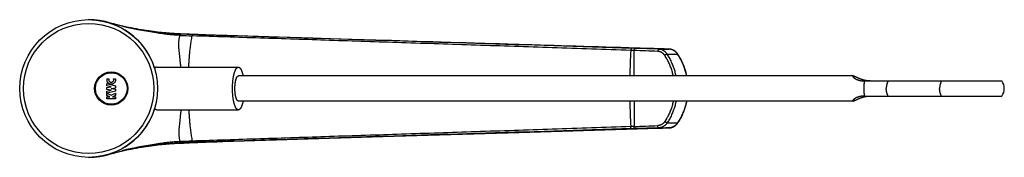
# Model space of a CAD drawing. Header units: millimetres. Extents: x 193 to 414, y 78 to 267.
# Tile 10 of 11: x 316 to 414, y 80 to 94. Entities that reach past the tile are written whole.
import ezdxf

# ---------------------------------------------------------------- set-up
doc = ezdxf.new("R2010")
doc.units = ezdxf.units.MM
doc.header["$LTSCALE"] = 30.734
doc.layers.get('0').update_dxf_attribs({"linetype": 'CONTINUOUS'})

msp = doc.modelspace()

# ---------------------------------------------------------------- linework, layer by layer
at = {"color": 7, "linetype": 'Continuous'}
for p, q in [((324.927, 93.269), (324.608, 93.357)), ((324.626, 93.352), (324.608, 93.357)), ((324.99, 93.246), (324.686, 93.334)), ((324.767, 93.311), (324.696, 93.332)), ((326.367, 92.882), (326.27, 92.905)), ((331.888, 92.155), (331.595, 92.166)), ((332.514, 92.136), (331.888, 92.155)), ((331.919, 92.154), (331.919, 92.154)), ((332.514, 92.136), (331.919, 92.154)), ((333.112, 92.118), (332.514, 92.136)), ((333.114, 92.118), (332.541, 92.135)), ((333.693, 92.101), (333.112, 92.118)), ((333.129, 92.117), (333.114, 92.118)), ((333.693, 92.101), (333.128, 92.117)), ((335.677, 92.045), (335.321, 92.057)), ((335.984, 92.035), (335.677, 92.045)), ((336.544, 92.018), (335.984, 92.035)), ((336.176, 92.029), (336.173, 92.029)), ((336.232, 92.027), (336.176, 92.029)), ((336.416, 92.022), (336.232, 92.027)), ((336.544, 92.018), (336.416, 92.022)), ((352.059, 91.544), (336.544, 92.018)), ((336.798, 92.01), (336.544, 92.018)), ((336.856, 92.008), (336.798, 92.01)), ((337.176, 91.998), (336.856, 92.008)), ((365.67, 91.128), (352.059, 91.544)), ((371.996, 90.935), (365.67, 91.128)), ((378.87, 90.725), (371.996, 90.935)), ((379.614, 90.702), (378.87, 90.725)), ((329.491, 88.865), (337.662, 88.865)), ((324.561, 87.69), (324.762, 87.69)), ((325.21, 87.69), (325.411, 87.69)), ((398.938, 87.99), (337.662, 87.99)), ((400.104, 87.49), (413.769, 87.49)), ((324.549, 87.017), (324.549, 87.223)), ((324.549, 87.223), (325.424, 87.015)), ((324.986, 86.913), (324.549, 87.017)), ((324.549, 86.84), (324.986, 86.913)), ((324.549, 86.64), (324.549, 86.84)), ((324.986, 86.566), (324.549, 86.64)), ((324.549, 86.462), (324.986, 86.566)), ((324.549, 86.266), (324.549, 86.462)), ((325.424, 86.465), (324.589, 86.266)), ((324.986, 86.74), (325.424, 86.815)), ((324.986, 86.74), (325.424, 86.665)), ((325.424, 87.015), (325.424, 86.815)), ((325.424, 86.665), (325.424, 86.465)), ((324.589, 86.266), (324.549, 86.266)), ((324.549, 86.049), (324.549, 86.265)), ((324.549, 86.265), (324.986, 86.09)), ((324.861, 85.924), (324.549, 86.049)), ((324.549, 85.715), (324.549, 85.915)), ((324.549, 85.915), (324.861, 85.915)), ((325.424, 85.715), (324.549, 85.715)), ((324.861, 85.915), (324.861, 85.924)), ((324.986, 86.09), (325.424, 86.265)), ((325.424, 86.049), (325.111, 85.924)), ((325.111, 85.924), (325.111, 85.915)), ((325.111, 85.915), (325.424, 85.915)), ((325.424, 86.265), (325.424, 86.049)), ((325.424, 85.915), (325.424, 85.715)), ((398.938, 85.49), (337.662, 85.49)), ((400.104, 85.99), (413.769, 85.99)), ((329.491, 84.615), (337.662, 84.615)), ((378.476, 82.743), (379.251, 82.766)), ((379.251, 82.766), (379.96, 82.788)), ((379.96, 82.788), (380.594, 82.808)), ((336.124, 81.449), (337.176, 81.481)), ((336.856, 81.471), (336.798, 81.47)), ((337.176, 81.481), (336.856, 81.471)), ((337.176, 81.481), (352.059, 81.935)), ((326.274, 80.575), (326.085, 80.529)), ((331.888, 81.324), (332.514, 81.343)), ((332.514, 81.343), (331.919, 81.325)), ((331.919, 81.325), (331.919, 81.325)), ((332.514, 81.343), (333.114, 81.361)), ((333.114, 81.362), (332.541, 81.344)), ((333.114, 81.361), (333.128, 81.362)), ((333.129, 81.362), (333.114, 81.362)), ((333.128, 81.362), (333.693, 81.379)), ((333.693, 81.379), (333.128, 81.362)), ((334.904, 81.409), (335.229, 81.42)), ((335.229, 81.42), (335.53, 81.43)), ((335.53, 81.43), (335.841, 81.44)), ((335.841, 81.44), (336.124, 81.449)), ((336.176, 81.45), (336.173, 81.45)), ((336.232, 81.452), (336.176, 81.45)), ((336.416, 81.458), (336.232, 81.452)), ((336.544, 81.462), (336.416, 81.458)), ((336.798, 81.47), (336.544, 81.462)), ((324.61, 80.123), (324.608, 80.122)), ((324.626, 80.128), (324.61, 80.123)), ((324.686, 80.145), (324.755, 80.165))]:
    msp.add_line(p, q, dxfattribs=at)
at = {"color": 9, "linetype": 'Continuous'}
for p, q in [((331.863, 92.042), (331.832, 92.043)), ((333.067, 91.994), (333.053, 91.994)), ((333.693, 92.103), (333.193, 92.116)), ((345.095, 91.757), (337.176, 91.998)), ((345.474, 91.745), (345.095, 91.757)), ((352.575, 91.528), (345.474, 91.745)), ((352.914, 91.518), (352.575, 91.528)), ((377.108, 90.537), (376.786, 90.548)), ((377.18, 90.743), (376.858, 90.753)), ((379.546, 90.669), (377.18, 90.743)), ((377.999, 90.751), (377.998, 90.751)), ((377.999, 90.751), (377.998, 90.751)), ((378.475, 90.737), (377.999, 90.751)), ((378.476, 90.737), (378.475, 90.737)), ((378.476, 90.737), (378.475, 90.737)), ((379.546, 90.669), (380.593, 90.672)), ((380.594, 90.672), (380.593, 90.672)), ((380.594, 90.672), (380.593, 90.672)), ((380.408, 90.176), (381.451, 90.179)), ((377.108, 82.942), (376.786, 82.932)), ((377.18, 82.737), (376.858, 82.727)), ((379.546, 82.81), (377.18, 82.737)), ((377.999, 82.728), (377.998, 82.728)), ((377.999, 82.728), (377.998, 82.728)), ((378.475, 82.743), (377.999, 82.728)), ((378.476, 82.743), (378.475, 82.743)), ((378.476, 82.743), (378.475, 82.743)), ((379.546, 82.81), (380.593, 82.808)), ((380.408, 83.303), (381.451, 83.301)), ((380.594, 82.808), (380.593, 82.808)), ((380.594, 82.808), (380.593, 82.808)), ((333.067, 81.485), (333.053, 81.485)), ((345.095, 81.723), (337.176, 81.481)), ((345.474, 81.734), (345.095, 81.723)), ((352.575, 81.951), (345.474, 81.734)), ((352.914, 81.961), (352.575, 81.951)), ((331.863, 81.438), (331.832, 81.436)), ((333.693, 81.377), (333.193, 81.364))]:
    msp.add_line(p, q, dxfattribs=at)
at = {"color": 7, "linetype": 'Continuous'}
for points in [[(331.287, 92.229), (331.132, 92.238), (330.965, 92.249), (330.792, 92.261), (330.612, 92.274), (330.425, 92.289), (330.232, 92.306), (330.034, 92.325), (329.829, 92.346), (329.618, 92.369), (329.402, 92.394), (329.181, 92.422), (328.954, 92.451), (328.722, 92.484), (328.485, 92.518), (328.243, 92.556), (327.997, 92.596), (327.746, 92.639), (327.49, 92.686), (327.229, 92.735), (326.963, 92.787), (326.692, 92.844), (326.414, 92.904), (326.13, 92.968), (325.84, 93.036), (325.543, 93.109), (325.238, 93.186), (324.927, 93.269)], [(326.27, 92.905), (326.085, 92.95), (325.83, 93.015), (325.562, 93.086), (325.282, 93.163), (324.99, 93.246)], [(329.503, 92.328), (329.213, 92.364), (328.911, 92.404), (328.599, 92.449), (328.282, 92.499), (327.961, 92.554), (327.638, 92.612), (327.315, 92.675), (326.995, 92.741), (326.678, 92.81), (326.367, 92.882)], [(331.595, 92.166), (331.297, 92.18), (330.998, 92.196), (330.699, 92.216), (330.399, 92.24), (330.099, 92.266), (329.799, 92.296), (329.503, 92.328)], [(335.321, 92.057), (334.904, 92.071), (334.658, 92.079), (334.406, 92.089), (334.149, 92.098), (333.887, 92.108), (333.619, 92.119), (333.346, 92.13), (333.068, 92.142), (332.784, 92.155), (332.494, 92.168), (332.199, 92.182), (331.899, 92.197), (331.592, 92.213), (331.287, 92.229)], [(380.594, 90.672), (380.288, 90.681), (379.614, 90.702)], [(381.465, 90.177), (381.451, 90.198), (381.433, 90.222), (381.415, 90.246), (381.396, 90.269), (381.377, 90.292), (381.357, 90.314), (381.337, 90.336), (381.316, 90.357), (381.295, 90.378), (381.273, 90.398), (381.251, 90.417), (381.228, 90.436), (381.205, 90.454), (381.181, 90.471), (381.157, 90.488), (381.133, 90.504), (381.108, 90.519), (381.083, 90.534), (381.057, 90.548), (381.031, 90.561), (381.005, 90.574), (380.978, 90.586), (380.952, 90.597), (380.925, 90.607), (380.897, 90.617), (380.87, 90.626), (380.842, 90.634), (380.814, 90.641), (380.787, 90.648), (380.759, 90.653), (380.73, 90.658), (380.702, 90.663), (380.674, 90.666), (380.646, 90.669), (380.617, 90.671), (380.594, 90.672)], [(382.372, 87.99), (382.365, 88.021), (382.342, 88.127), (382.318, 88.232), (382.291, 88.336), (382.263, 88.44), (382.233, 88.543), (382.201, 88.646), (382.167, 88.748), (382.132, 88.85), (382.095, 88.951), (382.056, 89.051), (382.016, 89.15), (381.973, 89.249), (381.93, 89.346), (381.884, 89.443), (381.837, 89.539), (381.788, 89.634), (381.737, 89.728), (381.685, 89.821), (381.632, 89.913), (381.577, 90.004), (381.52, 90.093), (381.465, 90.177)], [(381.465, 83.302), (381.52, 83.386), (381.577, 83.476), (381.632, 83.567), (381.685, 83.658), (381.737, 83.751), (381.788, 83.845), (381.837, 83.94), (381.884, 84.036), (381.93, 84.133), (381.973, 84.231), (382.016, 84.329), (382.056, 84.429), (382.095, 84.529), (382.132, 84.63), (382.167, 84.731), (382.201, 84.833), (382.233, 84.936), (382.263, 85.039), (382.291, 85.143), (382.318, 85.248), (382.342, 85.353), (382.365, 85.458), (382.372, 85.49)], [(352.059, 81.935), (365.67, 82.351), (378.476, 82.743)], [(380.594, 82.808), (380.617, 82.809), (380.646, 82.811), (380.674, 82.813), (380.702, 82.817), (380.73, 82.821), (380.759, 82.826), (380.787, 82.832), (380.814, 82.839), (380.842, 82.846), (380.87, 82.854), (380.897, 82.863), (380.925, 82.872), (380.952, 82.883), (380.978, 82.894), (381.005, 82.906), (381.031, 82.918), (381.057, 82.932), (381.083, 82.946), (381.108, 82.96), (381.133, 82.976), (381.157, 82.992), (381.181, 83.008), (381.205, 83.026), (381.228, 83.044), (381.251, 83.063), (381.273, 83.082), (381.295, 83.102), (381.316, 83.122), (381.337, 83.143), (381.357, 83.165), (381.377, 83.187), (381.396, 83.21), (381.415, 83.233), (381.433, 83.257), (381.451, 83.281), (381.465, 83.302)], [(324.608, 80.122), (324.927, 80.21), (325.238, 80.293), (325.543, 80.371), (325.84, 80.444), (326.13, 80.512), (326.414, 80.576), (326.692, 80.636), (326.963, 80.692), (327.229, 80.745), (327.49, 80.794), (327.746, 80.84), (327.997, 80.883), (328.243, 80.923), (328.485, 80.961), (328.722, 80.996), (328.954, 81.028), (329.181, 81.058), (329.402, 81.085), (329.618, 81.111), (329.829, 81.133), (330.034, 81.154), (330.232, 81.173), (330.425, 81.19), (330.612, 81.205), (330.792, 81.219), (330.965, 81.231), (331.132, 81.241), (331.287, 81.25)], [(324.69, 80.146), (324.99, 80.233), (325.282, 80.316), (325.562, 80.393), (325.83, 80.464), (326.085, 80.529)], [(326.274, 80.575), (326.367, 80.598), (326.678, 80.669), (326.995, 80.738), (327.315, 80.804), (327.638, 80.867), (327.961, 80.926), (328.282, 80.98), (328.599, 81.03), (328.911, 81.076), (329.213, 81.116), (329.503, 81.151)], [(329.503, 81.151), (329.799, 81.184), (330.099, 81.213), (330.399, 81.24), (330.699, 81.263), (330.998, 81.283), (331.297, 81.3), (331.595, 81.314), (331.888, 81.324)], [(331.287, 81.25), (331.592, 81.267), (331.899, 81.282), (332.199, 81.297), (332.494, 81.311), (332.784, 81.325), (333.068, 81.337), (333.346, 81.349), (333.619, 81.36), (333.887, 81.371), (334.149, 81.381), (334.406, 81.391), (334.658, 81.4), (334.904, 81.409)]]:
    msp.add_lwpolyline(points, dxfattribs=at)
for centre, radius in [((322.736, 86.74), 6.875), ((324.986, 86.74), 1.653)]:
    msp.add_circle(centre, radius, dxfattribs=at)
at = {"color": 9, "linetype": 'Continuous'}
for centre, radius in [((322.736, 86.74), 6.5), ((324.986, 86.74), 1.577)]:
    msp.add_circle(centre, radius, dxfattribs=at)
at = {"color": 7, "linetype": 'Continuous'}
for centre, radius, start, end in [((322.743, 86.74), 6.875, 17.1245, 90.07227), ((324.961, 87.59), 0.412, 165.96519, 193.78085), ((412.769, 86.74), 1.25, 323.1301, 36.8699), ((322.743, 86.74), 6.875, 269.92773, 342.87722)]:
    msp.add_arc(centre, radius, start, end, dxfattribs=at)
at = {"color": 9, "linetype": 'Continuous'}
for centre, radius, start, end in [((335.476, 167.817), 75.861, 267.27012, 268.16943), ((436.621, 86.748), 59.956, 176.36659, 178.81362), ((371.644, -75.82), 166.447, 87.30208, 88.11892), ((380.562, 89.67), 1.002, 86.47458, 88.15856), ((380.562, 89.667), 1.005, 86.35276, 86.47531), ((436.621, 86.731), 59.956, 181.18638, 183.63341), ((371.644, 249.299), 166.447, 271.88108, 272.69792), ((380.562, 83.81), 1.002, 271.84144, 273.52542), ((380.562, 83.813), 1.005, 273.52469, 273.64724), ((335.476, 5.662), 75.861, 91.83057, 92.72988)]:
    msp.add_arc(centre, radius, start, end, dxfattribs=at)
for points, knots in [([(329.469, 92.29), (329.203, 92.331), (328.657, 92.421), (327.847, 92.567), (327.07, 92.722), (326.552, 92.838), (326.297, 92.899), (326.274, 92.904)], [0, 0, 0, 0, 0.806968, 1.661146, 2.468197, 3.183929, 3.253974, 3.253974, 3.253974, 3.253974]), ([(329.503, 92.328), (329.502, 92.328), (329.499, 92.328), (329.494, 92.326), (329.489, 92.322), (329.484, 92.317), (329.479, 92.309), (329.474, 92.3), (329.471, 92.294), (329.469, 92.29)], [0, 0, 0, 0, 0.00355513, 0.00871064, 0.01490776, 0.02242507, 0.0313889, 0.04183908, 0.05376416, 0.05376416, 0.05376416, 0.05376416]), ([(331.832, 92.043), (331.646, 92.052), (331.273, 92.076), (330.703, 92.126), (330.101, 92.197), (329.687, 92.257), (329.469, 92.29)], [0, 0, 0, 0, 0.557953, 1.121581, 1.71665, 2.376789, 2.376789, 2.376789, 2.376789]), ([(331.287, 92.229), (331.279, 92.23), (331.187, 92.235), (330.976, 92.242), (330.715, 92.248), (330.48, 92.254), (330.31, 92.259), (330.167, 92.264), (330.08, 92.269), (330.048, 92.271)], [0, 0, 0, 0, 0.024908, 0.274953, 0.632977, 0.809507, 0.979733, 1.142988, 1.239444, 1.239444, 1.239444, 1.239444]), ([(331.931, 88.865), (331.927, 88.898), (331.917, 88.995), (331.901, 89.152), (331.883, 89.333), (331.861, 89.56), (331.833, 89.835), (331.795, 90.159), (331.758, 90.479), (331.733, 90.797), (331.725, 91.06), (331.727, 91.265), (331.733, 91.414), (331.744, 91.56), (331.761, 91.7), (331.783, 91.836), (331.808, 91.949), (331.825, 92.018), (331.832, 92.043)], [0, 0, 0, 0, 0.100974, 0.292484, 0.473192, 0.64572, 0.977685, 1.301862, 1.623914, 1.94518, 2.259032, 2.411594, 2.561165, 2.707134, 2.848642, 2.985665, 3.118596, 3.197596, 3.197596, 3.197596, 3.197596]), ([(331.888, 92.155), (331.886, 92.155), (331.882, 92.155), (331.877, 92.152), (331.872, 92.148), (331.867, 92.142), (331.862, 92.135), (331.857, 92.126), (331.852, 92.115), (331.848, 92.103), (331.843, 92.09), (331.839, 92.076), (331.835, 92.06), (331.833, 92.049), (331.832, 92.043)], [0, 0, 0, 0, 0.0050831, 0.0108107, 0.0174103, 0.0251173, 0.0340555, 0.044277, 0.055787, 0.068559, 0.0825438, 0.0976742, 0.1138692, 0.1310362, 0.1310362, 0.1310362, 0.1310362]), ([(331.919, 92.154), (331.917, 92.154), (331.913, 92.154), (331.908, 92.151), (331.903, 92.147), (331.898, 92.141), (331.892, 92.134), (331.888, 92.125), (331.883, 92.114), (331.878, 92.102), (331.874, 92.089), (331.87, 92.074), (331.866, 92.058), (331.864, 92.048), (331.863, 92.042)], [0, 0, 0, 0, 0.0050779, 0.0108166, 0.0174332, 0.0251641, 0.0341337, 0.0443937, 0.055949, 0.0687724, 0.0828139, 0.0980056, 0.1142654, 0.1314998, 0.1314998, 0.1314998, 0.1314998]), ([(332.717, 88.865), (332.717, 88.875), (332.722, 88.962), (332.73, 89.123), (332.744, 89.35), (332.759, 89.575), (332.775, 89.799), (332.794, 90.024), (332.815, 90.25), (332.838, 90.481), (332.865, 90.718), (332.895, 90.965), (332.929, 91.221), (332.967, 91.481), (333.008, 91.74), (333.037, 91.91), (333.053, 91.994)], [0, 0, 0, 0, 0.031038, 0.259688, 0.486163, 0.711431, 0.936098, 1.160667, 1.38734, 1.618315, 1.856067, 2.104906, 2.364943, 2.630171, 2.893843, 3.149923, 3.149923, 3.149923, 3.149923]), ([(333.114, 92.118), (333.112, 92.118), (333.108, 92.117), (333.102, 92.114), (333.096, 92.11), (333.091, 92.103), (333.085, 92.095), (333.08, 92.085), (333.074, 92.073), (333.069, 92.06), (333.065, 92.046), (333.06, 92.03), (333.056, 92.012), (333.054, 92.001), (333.053, 91.994)], [0, 0, 0, 0, 0.0059152, 0.0123752, 0.0197865, 0.0283989, 0.0383431, 0.0496709, 0.0623822, 0.076441, 0.0917852, 0.1083326, 0.1259847, 0.1446308, 0.1446308, 0.1446308, 0.1446308]), ([(333.129, 92.117), (333.127, 92.117), (333.122, 92.117), (333.116, 92.114), (333.111, 92.109), (333.105, 92.103), (333.099, 92.094), (333.094, 92.084), (333.088, 92.073), (333.083, 92.06), (333.079, 92.045), (333.074, 92.029), (333.07, 92.012), (333.068, 92), (333.067, 91.994)], [0, 0, 0, 0, 0.0059158, 0.0123767, 0.0197891, 0.0284028, 0.0383486, 0.0496782, 0.0623915, 0.0764526, 0.0917993, 0.1083494, 0.1260044, 0.1446527, 0.1446527, 0.1446527, 0.1446527]), ([(376.786, 90.548), (374.174, 90.636), (369.023, 90.808), (361.406, 91.062), (354.009, 91.307), (346.831, 91.544), (339.875, 91.772), (335.312, 91.921), (333.067, 91.994)], [0, 0, 0, 0, 7.840224, 15.461754, 22.863628, 30.044989, 37.005098, 43.743329, 43.743329, 43.743329, 43.743329]), ([(376.858, 90.753), (371.689, 90.914), (361.661, 91.227), (347.085, 91.681), (337.678, 91.975), (333.129, 92.117)], [0, 0, 0, 0, 15.51456, 30.097015, 43.750537, 43.750537, 43.750537, 43.750537]), ([(335.139, 92.063), (335.137, 92.063), (335.066, 92.065), (334.92, 92.07), (334.734, 92.075), (334.488, 92.082), (334.153, 92.091), (333.858, 92.099), (333.693, 92.103)], [0, 0, 0, 0, 0.006276, 0.211245, 0.440705, 0.561852, 0.951696, 1.446636, 1.446636, 1.446636, 1.446636]), ([(377.998, 90.751), (374.06, 90.872), (365.698, 91.128), (357.336, 91.383), (352.914, 91.518)], [0, 0, 0, 0, 11.821796, 25.096508, 25.096508, 25.096508, 25.096508]), ([(376.858, 90.753), (376.856, 90.753), (376.852, 90.752), (376.846, 90.749), (376.84, 90.744), (376.834, 90.738), (376.829, 90.729), (376.823, 90.719), (376.818, 90.708), (376.813, 90.694), (376.808, 90.68), (376.804, 90.664), (376.8, 90.647), (376.796, 90.629), (376.793, 90.609), (376.79, 90.589), (376.788, 90.569), (376.787, 90.555), (376.786, 90.548)], [0, 0, 0, 0, 0.0059107, 0.0124109, 0.0198848, 0.0285649, 0.0385713, 0.0499495, 0.0626959, 0.0767727, 0.0921172, 0.1086473, 0.126265, 0.1448597, 0.1643103, 0.1844865, 0.2052513, 0.2264603, 0.2264603, 0.2264603, 0.2264603]), ([(377.108, 87.99), (377.108, 88.264), (377.108, 89.113), (377.107, 89.963), (377.108, 90.537)], [0, 0, 0, 0, 0.823393, 2.547507, 2.547507, 2.547507, 2.547507]), ([(377.18, 90.743), (377.178, 90.743), (377.174, 90.742), (377.168, 90.739), (377.162, 90.734), (377.156, 90.727), (377.15, 90.719), (377.145, 90.709), (377.14, 90.697), (377.135, 90.684), (377.13, 90.669), (377.126, 90.654), (377.122, 90.636), (377.118, 90.618), (377.115, 90.599), (377.112, 90.579), (377.11, 90.558), (377.109, 90.544), (377.108, 90.537)], [0, 0, 0, 0, 0.0059156, 0.0124248, 0.0199132, 0.0286141, 0.0386472, 0.0500577, 0.0628414, 0.0769601, 0.0923501, 0.1089285, 0.1265968, 0.1452435, 0.1647464, 0.1849747, 0.2057903, 0.2270494, 0.2270494, 0.2270494, 0.2270494]), ([(380.593, 90.672), (380.383, 90.678), (379.939, 90.692), (379.233, 90.714), (378.737, 90.729), (378.476, 90.737)], [0, 0, 0, 0, 0.630995, 1.334835, 2.11825, 2.11825, 2.11825, 2.11825]), ([(379.546, 90.669), (379.544, 90.669), (379.54, 90.669), (379.535, 90.666), (379.53, 90.661), (379.524, 90.654), (379.519, 90.646), (379.514, 90.635), (379.51, 90.624), (379.505, 90.611), (379.501, 90.596), (379.497, 90.58), (379.493, 90.563), (379.49, 90.545), (379.487, 90.525), (379.484, 90.506), (379.482, 90.485), (379.48, 90.464), (379.48, 90.45), (379.479, 90.442)], [0, 0, 0, 0, 0.0053871, 0.0114284, 0.018525, 0.0269033, 0.0366707, 0.0478611, 0.0604614, 0.0744265, 0.0896876, 0.1061577, 0.123735, 0.1423052, 0.161744, 0.1819186, 0.202689, 0.2239099, 0.2454319, 0.2454319, 0.2454319, 0.2454319]), ([(380.162, 90.052), (380.153, 90.065), (380.135, 90.09), (380.107, 90.126), (380.078, 90.159), (380.049, 90.19), (380.019, 90.218), (379.989, 90.245), (379.958, 90.269), (379.926, 90.291), (379.895, 90.312), (379.862, 90.331), (379.829, 90.349), (379.795, 90.366), (379.761, 90.381), (379.725, 90.394), (379.687, 90.407), (379.648, 90.417), (379.608, 90.427), (379.567, 90.434), (379.523, 90.44), (379.494, 90.442), (379.479, 90.442)], [0, 0, 0, 0, 0.0471566, 0.0926412, 0.136543, 0.17902, 0.2202258, 0.2603125, 0.2994546, 0.3378539, 0.3757141, 0.4132451, 0.4506749, 0.4882365, 0.5261616, 0.5646493, 0.6038761, 0.644019, 0.6852024, 0.7275026, 0.771002, 0.8157631, 0.8157631, 0.8157631, 0.8157631]), ([(380.408, 90.176), (380.397, 90.194), (380.372, 90.23), (380.332, 90.282), (380.289, 90.331), (380.243, 90.377), (380.195, 90.42), (380.144, 90.46), (380.091, 90.497), (380.036, 90.531), (379.979, 90.561), (379.921, 90.588), (379.861, 90.611), (379.8, 90.631), (379.737, 90.646), (379.674, 90.658), (379.61, 90.666), (379.567, 90.669), (379.546, 90.669)], [0, 0, 0, 0, 0.065201, 0.130319, 0.195348, 0.260279, 0.325109, 0.389834, 0.454454, 0.518972, 0.583398, 0.647745, 0.712032, 0.776281, 0.840513, 0.904749, 0.969005, 1.033301, 1.033301, 1.033301, 1.033301]), ([(381.451, 90.179), (381.439, 90.197), (381.414, 90.233), (381.373, 90.285), (381.33, 90.334), (381.283, 90.38), (381.235, 90.423), (381.184, 90.463), (381.131, 90.5), (381.076, 90.534), (381.019, 90.564), (380.961, 90.591), (380.902, 90.614), (380.841, 90.633), (380.78, 90.649), (380.718, 90.661), (380.667, 90.667), (380.636, 90.669), (380.626, 90.67)], [0, 0, 0, 0, 0.0659241, 0.1316572, 0.1971876, 0.2625091, 0.327591, 0.3924438, 0.4570692, 0.5214707, 0.5856509, 0.6496028, 0.7133168, 0.7767822, 0.8399882, 0.9029201, 0.9655635, 0.9953578, 0.9953578, 0.9953578, 0.9953578]), ([(380.408, 90.176), (380.406, 90.176), (380.4, 90.175), (380.391, 90.173), (380.381, 90.17), (380.37, 90.167), (380.358, 90.162), (380.345, 90.156), (380.33, 90.15), (380.315, 90.143), (380.3, 90.135), (380.283, 90.126), (380.266, 90.117), (380.249, 90.107), (380.232, 90.097), (380.214, 90.086), (380.197, 90.075), (380.179, 90.064), (380.168, 90.056), (380.162, 90.052)], [0, 0, 0, 0, 0.0075952, 0.0166361, 0.0271121, 0.0389838, 0.0521914, 0.0666593, 0.0822993, 0.0990125, 0.1166903, 0.1352166, 0.1544682, 0.1743161, 0.1946269, 0.2152636, 0.2360866, 0.256955, 0.2777277, 0.2777277, 0.2777277, 0.2777277]), ([(381.022, 87.99), (381.017, 88.012), (380.996, 88.107), (380.956, 88.272), (380.897, 88.484), (380.83, 88.694), (380.755, 88.9), (380.674, 89.102), (380.585, 89.301), (380.49, 89.495), (380.387, 89.686), (380.278, 89.872), (380.201, 89.992), (380.162, 90.052)], [0, 0, 0, 0, 0.069509, 0.289988, 0.510229, 0.729947, 0.948972, 1.167271, 1.384836, 1.60166, 1.817733, 2.033023, 2.247545, 2.247545, 2.247545, 2.247545]), ([(381.295, 87.99), (381.288, 88.025), (381.265, 88.135), (381.222, 88.317), (381.161, 88.536), (381.093, 88.753), (381.018, 88.967), (380.934, 89.178), (380.844, 89.386), (380.746, 89.59), (380.641, 89.79), (380.528, 89.985), (380.449, 90.113), (380.408, 90.176)], [0, 0, 0, 0, 0.108075, 0.335464, 0.562716, 0.789837, 1.016811, 1.243595, 1.470148, 1.696429, 1.922397, 2.147997, 2.373155, 2.373155, 2.373155, 2.373155]), ([(381.465, 90.177), (381.465, 90.178), (381.464, 90.179), (381.461, 90.18), (381.457, 90.18), (381.453, 90.179), (381.451, 90.179)], [0, 0, 0, 0, 0.00105814, 0.00407593, 0.00831459, 0.01404331, 0.01404331, 0.01404331, 0.01404331]), ([(382.357, 87.99), (382.349, 88.027), (382.326, 88.139), (382.281, 88.325), (382.22, 88.544), (382.15, 88.762), (382.073, 88.976), (381.988, 89.187), (381.895, 89.394), (381.795, 89.597), (381.688, 89.796), (381.574, 89.99), (381.493, 90.117), (381.451, 90.179)], [0, 0, 0, 0, 0.114829, 0.34331, 0.571613, 0.799702, 1.027501, 1.254927, 1.481902, 1.708345, 1.934185, 2.159357, 2.383804, 2.383804, 2.383804, 2.383804]), ([(400.035, 86.74), (400.035, 86.76), (400.035, 86.802), (400.036, 86.863), (400.039, 86.925), (400.041, 86.985), (400.045, 87.046), (400.05, 87.105), (400.055, 87.164), (400.061, 87.222), (400.068, 87.278), (400.076, 87.333), (400.085, 87.387), (400.094, 87.439), (400.1, 87.473), (400.104, 87.49)], [0, 0, 0, 0, 0.0618513, 0.1235626, 0.1849943, 0.2460078, 0.3064655, 0.3662317, 0.4251728, 0.4831577, 0.5400584, 0.5957503, 0.6501127, 0.7030296, 0.7543896, 0.7543896, 0.7543896, 0.7543896]), ([(402.433, 87.49), (402.424, 87.473), (402.407, 87.439), (402.383, 87.387), (402.361, 87.333), (402.341, 87.278), (402.323, 87.222), (402.306, 87.164), (402.292, 87.105), (402.28, 87.046), (402.271, 86.986), (402.263, 86.925), (402.257, 86.863), (402.254, 86.802), (402.253, 86.76), (402.253, 86.74)], [0, 0, 0, 0, 0.0566246, 0.113993, 0.1720629, 0.2307871, 0.2901133, 0.3499853, 0.4103429, 0.4711227, 0.5322587, 0.5936823, 0.6553232, 0.7171098, 0.7789695, 0.7789695, 0.7789695, 0.7789695]), ([(407.751, 87.49), (407.742, 87.473), (407.725, 87.439), (407.701, 87.387), (407.679, 87.333), (407.659, 87.278), (407.641, 87.222), (407.624, 87.164), (407.61, 87.105), (407.598, 87.046), (407.589, 86.986), (407.581, 86.925), (407.575, 86.863), (407.572, 86.802), (407.571, 86.76), (407.571, 86.74)], [0, 0, 0, 0, 0.0566246, 0.113993, 0.1720629, 0.2307871, 0.2901133, 0.3499853, 0.4103429, 0.4711227, 0.5322587, 0.5936823, 0.6553232, 0.7171098, 0.7789695, 0.7789695, 0.7789695, 0.7789695]), ([(400.104, 85.99), (400.1, 86.007), (400.094, 86.041), (400.085, 86.093), (400.076, 86.146), (400.068, 86.201), (400.061, 86.258), (400.055, 86.316), (400.05, 86.374), (400.045, 86.434), (400.041, 86.494), (400.039, 86.555), (400.036, 86.616), (400.035, 86.678), (400.035, 86.719), (400.035, 86.74)], [0, 0, 0, 0, 0.05136, 0.1042768, 0.1586392, 0.2143311, 0.2712318, 0.3292167, 0.3881578, 0.4479241, 0.5083818, 0.5693952, 0.630827, 0.6925383, 0.7543896, 0.7543896, 0.7543896, 0.7543896]), ([(402.433, 85.99), (402.424, 86.006), (402.407, 86.04), (402.383, 86.092), (402.361, 86.146), (402.341, 86.201), (402.323, 86.258), (402.306, 86.315), (402.292, 86.374), (402.28, 86.434), (402.271, 86.494), (402.263, 86.555), (402.257, 86.616), (402.254, 86.678), (402.253, 86.719), (402.253, 86.74)], [0, 0, 0, 0, 0.0566246, 0.113993, 0.1720629, 0.2307871, 0.2901133, 0.3499853, 0.4103429, 0.4711227, 0.5322587, 0.5936823, 0.6553232, 0.7171098, 0.7789695, 0.7789695, 0.7789695, 0.7789695]), ([(407.751, 85.99), (407.742, 86.006), (407.725, 86.04), (407.701, 86.092), (407.679, 86.146), (407.659, 86.201), (407.641, 86.258), (407.624, 86.315), (407.61, 86.374), (407.598, 86.434), (407.589, 86.494), (407.581, 86.555), (407.575, 86.616), (407.572, 86.678), (407.571, 86.719), (407.571, 86.74)], [0, 0, 0, 0, 0.0566246, 0.113993, 0.1720629, 0.2307871, 0.2901133, 0.3499853, 0.4103429, 0.4711227, 0.5322587, 0.5936823, 0.6553232, 0.7171098, 0.7789695, 0.7789695, 0.7789695, 0.7789695]), ([(377.108, 85.49), (377.108, 85.215), (377.108, 84.366), (377.107, 83.517), (377.108, 82.942)], [0, 0, 0, 0, 0.823393, 2.547507, 2.547507, 2.547507, 2.547507]), ([(381.022, 85.49), (381.017, 85.467), (380.996, 85.373), (380.956, 85.207), (380.897, 84.995), (380.83, 84.786), (380.755, 84.58), (380.674, 84.377), (380.585, 84.179), (380.49, 83.984), (380.387, 83.794), (380.278, 83.608), (380.201, 83.487), (380.162, 83.427)], [0, 0, 0, 0, 0.069509, 0.289988, 0.510229, 0.729947, 0.948972, 1.167271, 1.384836, 1.60166, 1.817733, 2.033023, 2.247545, 2.247545, 2.247545, 2.247545]), ([(381.295, 85.49), (381.288, 85.454), (381.265, 85.345), (381.222, 85.162), (381.161, 84.943), (381.093, 84.726), (381.018, 84.512), (380.934, 84.301), (380.844, 84.094), (380.746, 83.89), (380.641, 83.69), (380.528, 83.494), (380.449, 83.366), (380.408, 83.303)], [0, 0, 0, 0, 0.108075, 0.335464, 0.562716, 0.789837, 1.016811, 1.243595, 1.470148, 1.696429, 1.922397, 2.147997, 2.373155, 2.373155, 2.373155, 2.373155]), ([(382.357, 85.49), (382.349, 85.452), (382.326, 85.34), (382.281, 85.155), (382.22, 84.935), (382.15, 84.718), (382.073, 84.503), (381.988, 84.293), (381.895, 84.085), (381.795, 83.882), (381.688, 83.683), (381.574, 83.489), (381.493, 83.363), (381.451, 83.301)], [0, 0, 0, 0, 0.114829, 0.34331, 0.571613, 0.799702, 1.027501, 1.254927, 1.481902, 1.708345, 1.934185, 2.159357, 2.383804, 2.383804, 2.383804, 2.383804]), ([(331.931, 84.615), (331.927, 84.581), (331.917, 84.484), (331.901, 84.327), (331.883, 84.147), (331.861, 83.919), (331.833, 83.645), (331.795, 83.321), (331.758, 83), (331.733, 82.682), (331.725, 82.42), (331.727, 82.214), (331.733, 82.065), (331.744, 81.92), (331.761, 81.779), (331.783, 81.644), (331.808, 81.53), (331.825, 81.462), (331.832, 81.436)], [0, 0, 0, 0, 0.100974, 0.292484, 0.473192, 0.64572, 0.977685, 1.301862, 1.623914, 1.94518, 2.259032, 2.411594, 2.561165, 2.707134, 2.848642, 2.985665, 3.118596, 3.197596, 3.197596, 3.197596, 3.197596]), ([(332.717, 84.615), (332.717, 84.604), (332.722, 84.518), (332.73, 84.356), (332.744, 84.13), (332.759, 83.905), (332.775, 83.681), (332.794, 83.456), (332.815, 83.23), (332.838, 82.999), (332.865, 82.761), (332.895, 82.514), (332.929, 82.258), (332.967, 81.998), (333.008, 81.74), (333.037, 81.569), (333.053, 81.485)], [0, 0, 0, 0, 0.031038, 0.259688, 0.486163, 0.711431, 0.936098, 1.160667, 1.38734, 1.618315, 1.856067, 2.104906, 2.364943, 2.630171, 2.893843, 3.149923, 3.149923, 3.149923, 3.149923]), ([(376.786, 82.932), (374.174, 82.844), (369.023, 82.671), (361.406, 82.417), (354.009, 82.172), (346.831, 81.936), (339.875, 81.708), (335.312, 81.559), (333.067, 81.485)], [0, 0, 0, 0, 7.840224, 15.461754, 22.863628, 30.044989, 37.005098, 43.743329, 43.743329, 43.743329, 43.743329]), ([(376.858, 82.727), (371.689, 82.566), (361.661, 82.253), (347.085, 81.798), (337.678, 81.504), (333.129, 81.362)], [0, 0, 0, 0, 15.51456, 30.097015, 43.750537, 43.750537, 43.750537, 43.750537]), ([(377.998, 82.728), (374.06, 82.607), (365.698, 82.352), (357.336, 82.096), (352.914, 81.961)], [0, 0, 0, 0, 11.821796, 25.096508, 25.096508, 25.096508, 25.096508]), ([(376.858, 82.727), (376.856, 82.727), (376.852, 82.727), (376.846, 82.73), (376.84, 82.735), (376.834, 82.742), (376.829, 82.75), (376.823, 82.76), (376.818, 82.772), (376.813, 82.785), (376.808, 82.8), (376.804, 82.816), (376.8, 82.833), (376.796, 82.851), (376.793, 82.87), (376.79, 82.89), (376.788, 82.911), (376.787, 82.925), (376.786, 82.932)], [0, 0, 0, 0, 0.0059107, 0.0124109, 0.0198848, 0.0285649, 0.0385713, 0.0499495, 0.0626959, 0.0767727, 0.0921172, 0.1086473, 0.126265, 0.1448597, 0.1643103, 0.1844865, 0.2052513, 0.2264603, 0.2264603, 0.2264603, 0.2264603]), ([(377.18, 82.737), (377.178, 82.737), (377.174, 82.737), (377.168, 82.74), (377.162, 82.745), (377.156, 82.752), (377.15, 82.76), (377.145, 82.77), (377.14, 82.782), (377.135, 82.795), (377.13, 82.81), (377.126, 82.826), (377.122, 82.843), (377.118, 82.861), (377.115, 82.881), (377.112, 82.901), (377.11, 82.921), (377.109, 82.935), (377.108, 82.942)], [0, 0, 0, 0, 0.0059156, 0.0124248, 0.0199132, 0.0286141, 0.0386472, 0.0500577, 0.0628414, 0.0769601, 0.0923501, 0.1089285, 0.1265968, 0.1452435, 0.1647464, 0.1849747, 0.2057903, 0.2270494, 0.2270494, 0.2270494, 0.2270494]), ([(380.593, 82.808), (380.383, 82.801), (379.939, 82.788), (379.233, 82.766), (378.737, 82.751), (378.476, 82.743)], [0, 0, 0, 0, 0.630995, 1.334835, 2.11825, 2.11825, 2.11825, 2.11825]), ([(380.162, 83.427), (380.153, 83.414), (380.135, 83.389), (380.107, 83.353), (380.078, 83.32), (380.049, 83.289), (380.019, 83.261), (379.989, 83.235), (379.958, 83.211), (379.926, 83.188), (379.895, 83.167), (379.862, 83.148), (379.829, 83.13), (379.795, 83.114), (379.761, 83.099), (379.725, 83.085), (379.687, 83.073), (379.648, 83.062), (379.608, 83.053), (379.567, 83.045), (379.523, 83.04), (379.494, 83.038), (379.479, 83.037)], [0, 0, 0, 0, 0.0471566, 0.0926412, 0.136543, 0.17902, 0.2202258, 0.2603125, 0.2994546, 0.3378539, 0.3757141, 0.4132451, 0.4506749, 0.4882365, 0.5261616, 0.5646493, 0.6038761, 0.644019, 0.6852024, 0.7275026, 0.771002, 0.8157631, 0.8157631, 0.8157631, 0.8157631]), ([(379.546, 82.81), (379.544, 82.81), (379.54, 82.811), (379.535, 82.814), (379.53, 82.819), (379.524, 82.826), (379.519, 82.834), (379.514, 82.844), (379.51, 82.856), (379.505, 82.869), (379.501, 82.883), (379.497, 82.899), (379.493, 82.917), (379.49, 82.935), (379.487, 82.954), (379.484, 82.974), (379.482, 82.995), (379.48, 83.016), (379.48, 83.03), (379.479, 83.037)], [0, 0, 0, 0, 0.0053871, 0.0114284, 0.018525, 0.0269033, 0.0366707, 0.0478611, 0.0604614, 0.0744265, 0.0896876, 0.1061577, 0.123735, 0.1423052, 0.161744, 0.1819186, 0.202689, 0.2239099, 0.2454319, 0.2454319, 0.2454319, 0.2454319]), ([(380.408, 83.303), (380.397, 83.285), (380.372, 83.249), (380.332, 83.198), (380.289, 83.149), (380.243, 83.103), (380.195, 83.059), (380.144, 83.019), (380.091, 82.982), (380.036, 82.948), (379.979, 82.918), (379.921, 82.891), (379.861, 82.868), (379.8, 82.849), (379.737, 82.833), (379.674, 82.821), (379.61, 82.813), (379.567, 82.811), (379.546, 82.81)], [0, 0, 0, 0, 0.065201, 0.130319, 0.195348, 0.260279, 0.325109, 0.389834, 0.454454, 0.518972, 0.583398, 0.647745, 0.712032, 0.776281, 0.840513, 0.904749, 0.969005, 1.033301, 1.033301, 1.033301, 1.033301]), ([(380.408, 83.303), (380.406, 83.303), (380.4, 83.304), (380.391, 83.306), (380.381, 83.309), (380.37, 83.313), (380.358, 83.317), (380.345, 83.323), (380.33, 83.329), (380.315, 83.337), (380.3, 83.345), (380.283, 83.353), (380.266, 83.362), (380.249, 83.372), (380.232, 83.383), (380.214, 83.393), (380.197, 83.404), (380.179, 83.416), (380.168, 83.424), (380.162, 83.427)], [0, 0, 0, 0, 0.0075952, 0.0166361, 0.0271121, 0.0389838, 0.0521914, 0.0666593, 0.0822993, 0.0990125, 0.1166903, 0.1352166, 0.1544682, 0.1743161, 0.1946269, 0.2152636, 0.2360866, 0.256955, 0.2777277, 0.2777277, 0.2777277, 0.2777277]), ([(381.451, 83.301), (381.439, 83.282), (381.414, 83.246), (381.373, 83.195), (381.33, 83.146), (381.283, 83.1), (381.235, 83.056), (381.184, 83.016), (381.131, 82.979), (381.076, 82.945), (381.019, 82.915), (380.961, 82.888), (380.902, 82.865), (380.841, 82.846), (380.78, 82.831), (380.718, 82.819), (380.667, 82.812), (380.636, 82.81), (380.626, 82.809)], [0, 0, 0, 0, 0.0659241, 0.1316572, 0.1971876, 0.2625091, 0.327591, 0.3924438, 0.4570692, 0.5214707, 0.5856509, 0.6496028, 0.7133168, 0.7767822, 0.8399882, 0.9029201, 0.9655635, 0.9953578, 0.9953578, 0.9953578, 0.9953578]), ([(381.465, 83.302), (381.465, 83.302), (381.464, 83.301), (381.461, 83.3), (381.457, 83.3), (381.453, 83.3), (381.451, 83.301)], [0, 0, 0, 0, 0.00105814, 0.00407593, 0.00831459, 0.01404331, 0.01404331, 0.01404331, 0.01404331]), ([(333.114, 81.362), (333.112, 81.362), (333.108, 81.362), (333.102, 81.365), (333.096, 81.37), (333.091, 81.376), (333.085, 81.385), (333.08, 81.395), (333.074, 81.406), (333.069, 81.419), (333.065, 81.434), (333.06, 81.45), (333.056, 81.467), (333.054, 81.479), (333.053, 81.485)], [0, 0, 0, 0, 0.0059152, 0.0123752, 0.0197865, 0.0283989, 0.0383431, 0.0496709, 0.0623822, 0.076441, 0.0917852, 0.1083326, 0.1259847, 0.1446308, 0.1446308, 0.1446308, 0.1446308]), ([(333.129, 81.362), (333.127, 81.362), (333.122, 81.363), (333.116, 81.366), (333.111, 81.37), (333.105, 81.377), (333.099, 81.385), (333.094, 81.395), (333.088, 81.407), (333.083, 81.42), (333.079, 81.434), (333.074, 81.45), (333.07, 81.467), (333.068, 81.479), (333.067, 81.485)], [0, 0, 0, 0, 0.0059158, 0.0123767, 0.0197891, 0.0284028, 0.0383486, 0.0496782, 0.0623915, 0.0764526, 0.0917993, 0.1083494, 0.1260044, 0.1446527, 0.1446527, 0.1446527, 0.1446527]), ([(329.469, 81.189), (329.203, 81.149), (328.657, 81.058), (327.847, 80.913), (327.07, 80.758), (326.552, 80.642), (326.297, 80.581), (326.274, 80.575)], [0, 0, 0, 0, 0.806968, 1.661146, 2.468197, 3.183929, 3.253974, 3.253974, 3.253974, 3.253974]), ([(331.832, 81.436), (331.646, 81.427), (331.273, 81.404), (330.703, 81.353), (330.101, 81.282), (329.687, 81.223), (329.469, 81.189)], [0, 0, 0, 0, 0.557953, 1.121581, 1.71665, 2.376789, 2.376789, 2.376789, 2.376789]), ([(329.503, 81.151), (329.502, 81.151), (329.499, 81.151), (329.494, 81.153), (329.489, 81.157), (329.484, 81.163), (329.479, 81.17), (329.474, 81.179), (329.471, 81.186), (329.469, 81.189)], [0, 0, 0, 0, 0.00355513, 0.00871064, 0.01490776, 0.02242507, 0.0313889, 0.04183908, 0.05376416, 0.05376416, 0.05376416, 0.05376416]), ([(331.287, 81.25), (331.279, 81.25), (331.187, 81.245), (330.976, 81.238), (330.715, 81.232), (330.48, 81.226), (330.31, 81.221), (330.167, 81.215), (330.08, 81.21), (330.048, 81.209)], [0, 0, 0, 0, 0.024908, 0.274953, 0.632977, 0.809507, 0.979733, 1.142988, 1.239444, 1.239444, 1.239444, 1.239444]), ([(331.888, 81.324), (331.886, 81.324), (331.882, 81.325), (331.877, 81.327), (331.872, 81.331), (331.867, 81.337), (331.862, 81.345), (331.857, 81.354), (331.852, 81.364), (331.848, 81.376), (331.843, 81.389), (331.839, 81.404), (331.835, 81.42), (331.833, 81.43), (331.832, 81.436)], [0, 0, 0, 0, 0.0050831, 0.0108107, 0.0174103, 0.0251173, 0.0340555, 0.044277, 0.055787, 0.068559, 0.0825438, 0.0976742, 0.1138692, 0.1310362, 0.1310362, 0.1310362, 0.1310362]), ([(331.919, 81.325), (331.917, 81.325), (331.913, 81.326), (331.908, 81.328), (331.903, 81.332), (331.898, 81.338), (331.892, 81.346), (331.888, 81.355), (331.883, 81.365), (331.878, 81.377), (331.874, 81.391), (331.87, 81.405), (331.866, 81.421), (331.864, 81.432), (331.863, 81.438)], [0, 0, 0, 0, 0.0050779, 0.0108166, 0.0174332, 0.0251641, 0.0341337, 0.0443937, 0.055949, 0.0687724, 0.0828139, 0.0980056, 0.1142654, 0.1314998, 0.1314998, 0.1314998, 0.1314998]), ([(335.139, 81.417), (335.137, 81.417), (335.066, 81.414), (334.92, 81.41), (334.734, 81.404), (334.488, 81.397), (334.152, 81.389), (333.858, 81.381), (333.693, 81.377)], [0, 0, 0, 0, 0.006276, 0.211245, 0.440705, 0.561852, 0.951696, 1.446832, 1.446832, 1.446832, 1.446832])]:
    msp.add_open_spline(points, degree=3, knots=knots, dxfattribs=at)
at = {"color": 7, "linetype": 'Continuous'}
for points, knots in [([(336.171, 92.027), (336.13, 92.028), (336.023, 92.031), (335.841, 92.037), (335.615, 92.043), (335.366, 92.051), (335.104, 92.058), (334.844, 92.066), (334.602, 92.073), (334.385, 92.08), (334.198, 92.086), (334.037, 92.09), (333.898, 92.095), (333.786, 92.098), (333.719, 92.1), (333.693, 92.101)], [0, 0, 0, 0, 0.124476, 0.319882, 0.547832, 0.801604, 1.068344, 1.333471, 1.580846, 1.797289, 1.982781, 2.142185, 2.280035, 2.399641, 2.479763, 2.479763, 2.479763, 2.479763]), ([(337.176, 91.998), (337.165, 91.999), (337.143, 91.999), (337.107, 92), (337.065, 92.001), (337.018, 92.003), (336.965, 92.004), (336.905, 92.006), (336.839, 92.008), (336.764, 92.01), (336.681, 92.012), (336.585, 92.015), (336.476, 92.018), (336.351, 92.022), (336.247, 92.025), (336.185, 92.026), (336.171, 92.027)], [0, 0, 0, 0, 0.031321, 0.067604, 0.109137, 0.156227, 0.209204, 0.268474, 0.334579, 0.408481, 0.49174, 0.586285, 0.69456, 0.819089, 0.962568, 1.004852, 1.004852, 1.004852, 1.004852]), ([(329.491, 88.865), (329.487, 88.865), (329.474, 88.864), (329.45, 88.86), (329.421, 88.85), (329.392, 88.835), (329.363, 88.814), (329.335, 88.789), (329.317, 88.769), (329.308, 88.758)], [0, 0, 0, 0, 0.0113747, 0.0408239, 0.0714569, 0.1039782, 0.1390069, 0.1770185, 0.218303, 0.218303, 0.218303, 0.218303]), ([(337.076, 86.74), (337.076, 86.776), (337.077, 86.847), (337.079, 86.955), (337.083, 87.061), (337.088, 87.167), (337.094, 87.272), (337.103, 87.375), (337.112, 87.477), (337.123, 87.577), (337.136, 87.675), (337.149, 87.77), (337.164, 87.863), (337.181, 87.953), (337.198, 88.04), (337.217, 88.123), (337.237, 88.203), (337.258, 88.279), (337.28, 88.351), (337.302, 88.419), (337.326, 88.483), (337.351, 88.542), (337.377, 88.597), (337.403, 88.647), (337.43, 88.692), (337.457, 88.732), (337.485, 88.767), (337.514, 88.797), (337.543, 88.821), (337.572, 88.841), (337.602, 88.854), (337.632, 88.863), (337.652, 88.865), (337.662, 88.865)], [0, 0, 0, 0, 0.107605, 0.215032, 0.321886, 0.427952, 0.53309, 0.636921, 0.739202, 0.839831, 0.938453, 1.034815, 1.128847, 1.220232, 1.308721, 1.394273, 1.476622, 1.555545, 1.631026, 1.702869, 1.770896, 1.835128, 1.895459, 1.951792, 2.004216, 2.05276, 2.097473, 2.138599, 2.176404, 2.211234, 2.243659, 2.274373, 2.304157, 2.304157, 2.304157, 2.304157]), ([(337.662, 88.865), (337.672, 88.865), (337.692, 88.863), (337.722, 88.854), (337.752, 88.841), (337.781, 88.821), (337.81, 88.797), (337.838, 88.767), (337.866, 88.732), (337.894, 88.692), (337.921, 88.647), (337.947, 88.597), (337.973, 88.542), (337.997, 88.483), (338.021, 88.419), (338.044, 88.351), (338.066, 88.279), (338.087, 88.203), (338.107, 88.123), (338.123, 88.051), (338.132, 88.007), (338.135, 87.99)], [0, 0, 0, 0, 0.029784, 0.060498, 0.092923, 0.127753, 0.165558, 0.206684, 0.251397, 0.299941, 0.352365, 0.408698, 0.469029, 0.533261, 0.601288, 0.673131, 0.748612, 0.827535, 0.909884, 0.995436, 1.047202, 1.047202, 1.047202, 1.047202]), ([(325.411, 87.69), (325.419, 87.657), (325.431, 87.568), (325.401, 87.422), (325.303, 87.281), (325.157, 87.187), (324.986, 87.154), (324.815, 87.187), (324.67, 87.281), (324.591, 87.395), (324.566, 87.47), (324.561, 87.492)], [0, 0, 0, 0, 0.100748, 0.266763, 0.434111, 0.603324, 0.773845, 0.944366, 1.11358, 1.280927, 1.348827, 1.348827, 1.348827, 1.348827]), ([(324.762, 87.69), (324.76, 87.685), (324.744, 87.654), (324.729, 87.59), (324.75, 87.5), (324.806, 87.425), (324.889, 87.376), (324.986, 87.359), (325.083, 87.376), (325.163, 87.423), (325.2, 87.47), (325.212, 87.494)], [0, 0, 0, 0, 0.0155678, 0.1037494, 0.1919311, 0.2828443, 0.377486, 0.4746778, 0.5718696, 0.6665113, 0.746768, 0.746768, 0.746768, 0.746768]), ([(325.212, 87.494), (325.214, 87.497), (325.229, 87.527), (325.243, 87.59), (325.228, 87.654), (325.213, 87.685), (325.21, 87.69)], [0, 0, 0, 0, 0.0108591, 0.0990408, 0.1872225, 0.2027902, 0.2027902, 0.2027902, 0.2027902]), ([(337.317, 86.74), (337.317, 86.762), (337.318, 86.805), (337.319, 86.87), (337.321, 86.935), (337.325, 86.999), (337.329, 87.063), (337.334, 87.126), (337.34, 87.187), (337.347, 87.248), (337.355, 87.307), (337.363, 87.364), (337.373, 87.42), (337.383, 87.474), (337.394, 87.526), (337.405, 87.576), (337.418, 87.623), (337.431, 87.668), (337.444, 87.711), (337.459, 87.75), (337.474, 87.787), (337.489, 87.822), (337.505, 87.853), (337.521, 87.881), (337.538, 87.906), (337.555, 87.928), (337.572, 87.947), (337.589, 87.962), (337.607, 87.975), (337.625, 87.983), (337.643, 87.989), (337.656, 87.99), (337.662, 87.99)], [0, 0, 0, 0, 0.065422, 0.130678, 0.195603, 0.260033, 0.323807, 0.386763, 0.448745, 0.509598, 0.569174, 0.627326, 0.683916, 0.738808, 0.791875, 0.842998, 0.892065, 0.938975, 0.983635, 1.025966, 1.065903, 1.103396, 1.138416, 1.170956, 1.201038, 1.22872, 1.254109, 1.27737, 1.298743, 1.318562, 1.337263, 1.355377, 1.355377, 1.355377, 1.355377]), ([(398.938, 87.99), (398.936, 87.99), (398.93, 87.99), (398.922, 87.988), (398.913, 87.985), (398.907, 87.98), (398.903, 87.973), (398.901, 87.965), (398.902, 87.955), (398.906, 87.944), (398.911, 87.931), (398.92, 87.917), (398.931, 87.902), (398.945, 87.885), (398.961, 87.867), (398.981, 87.847), (399.004, 87.826), (399.031, 87.805), (399.061, 87.782), (399.095, 87.759), (399.133, 87.734), (399.176, 87.71), (399.222, 87.685), (399.274, 87.66), (399.329, 87.636), (399.39, 87.612), (399.455, 87.589), (399.524, 87.568), (399.598, 87.548), (399.676, 87.531), (399.756, 87.516), (399.84, 87.505), (399.927, 87.496), (400.015, 87.491), (400.074, 87.49), (400.104, 87.49)], [0, 0, 0, 0, 0.005948, 0.016404, 0.025226, 0.032969, 0.040474, 0.048655, 0.058262, 0.069821, 0.08364, 0.099932, 0.118895, 0.140644, 0.165322, 0.193085, 0.224021, 0.258282, 0.296025, 0.33734, 0.382415, 0.43136, 0.484244, 0.541199, 0.602185, 0.667205, 0.736167, 0.808871, 0.88515, 0.964609, 1.046918, 1.131682, 1.218424, 1.306823, 1.396403, 1.396403, 1.396403, 1.396403]), ([(400.655, 87.49), (400.625, 87.49), (400.565, 87.491), (400.474, 87.496), (400.385, 87.505), (400.296, 87.516), (400.208, 87.531), (400.123, 87.548), (400.04, 87.568), (399.96, 87.589), (399.883, 87.612), (399.809, 87.636), (399.739, 87.66), (399.673, 87.685), (399.61, 87.71), (399.55, 87.735), (399.494, 87.759), (399.441, 87.782), (399.391, 87.805), (399.344, 87.827), (399.3, 87.848), (399.259, 87.867), (399.22, 87.885), (399.184, 87.902), (399.15, 87.918), (399.119, 87.932), (399.09, 87.944), (399.063, 87.956), (399.038, 87.965), (399.015, 87.973), (398.995, 87.98), (398.976, 87.985), (398.959, 87.988), (398.947, 87.989), (398.94, 87.99), (398.938, 87.99)], [0, 0, 0, 0, 0.090305, 0.180875, 0.271223, 0.361012, 0.449735, 0.536951, 0.622279, 0.705236, 0.785582, 0.863015, 0.937345, 1.008482, 1.076272, 1.140769, 1.201951, 1.259839, 1.314578, 1.366169, 1.41472, 1.460338, 1.503025, 1.542896, 1.580035, 1.614446, 1.646239, 1.675447, 1.702068, 1.726195, 1.747856, 1.767073, 1.783944, 1.798531, 1.805, 1.805, 1.805, 1.805]), ([(337.662, 84.615), (337.652, 84.615), (337.632, 84.617), (337.602, 84.625), (337.572, 84.639), (337.543, 84.658), (337.514, 84.683), (337.485, 84.713), (337.457, 84.748), (337.43, 84.788), (337.403, 84.833), (337.377, 84.883), (337.351, 84.937), (337.326, 84.997), (337.302, 85.06), (337.28, 85.128), (337.258, 85.201), (337.237, 85.277), (337.217, 85.357), (337.198, 85.44), (337.181, 85.527), (337.164, 85.617), (337.149, 85.709), (337.136, 85.805), (337.123, 85.902), (337.112, 86.002), (337.103, 86.104), (337.094, 86.208), (337.088, 86.312), (337.083, 86.418), (337.079, 86.525), (337.077, 86.632), (337.076, 86.704), (337.076, 86.74)], [0, 0, 0, 0, 0.029784, 0.060498, 0.092923, 0.127753, 0.165558, 0.206684, 0.251397, 0.299941, 0.352365, 0.408698, 0.469029, 0.533261, 0.601288, 0.673131, 0.748612, 0.827535, 0.909884, 0.995436, 1.083925, 1.17531, 1.269342, 1.365704, 1.464326, 1.564955, 1.667236, 1.771067, 1.876206, 1.982271, 2.089125, 2.196552, 2.304157, 2.304157, 2.304157, 2.304157]), ([(337.662, 85.49), (337.656, 85.49), (337.643, 85.491), (337.625, 85.496), (337.607, 85.505), (337.589, 85.517), (337.572, 85.533), (337.555, 85.551), (337.538, 85.573), (337.521, 85.598), (337.505, 85.627), (337.489, 85.658), (337.474, 85.692), (337.459, 85.729), (337.444, 85.769), (337.431, 85.811), (337.418, 85.856), (337.405, 85.904), (337.394, 85.954), (337.383, 86.006), (337.373, 86.059), (337.363, 86.115), (337.355, 86.173), (337.347, 86.232), (337.34, 86.292), (337.334, 86.354), (337.329, 86.416), (337.325, 86.48), (337.321, 86.544), (337.319, 86.609), (337.318, 86.674), (337.317, 86.718), (337.317, 86.74)], [0, 0, 0, 0, 0.018113, 0.036814, 0.056634, 0.078007, 0.101267, 0.126656, 0.154339, 0.184421, 0.21696, 0.25198, 0.289473, 0.32941, 0.371741, 0.416401, 0.463311, 0.512378, 0.563501, 0.616569, 0.671461, 0.72805, 0.786202, 0.845778, 0.906632, 0.968613, 1.03157, 1.095343, 1.159774, 1.224699, 1.289955, 1.355377, 1.355377, 1.355377, 1.355377]), ([(338.135, 85.49), (338.132, 85.473), (338.123, 85.428), (338.107, 85.357), (338.087, 85.277), (338.066, 85.201), (338.044, 85.128), (338.021, 85.06), (337.997, 84.997), (337.973, 84.937), (337.947, 84.883), (337.921, 84.833), (337.894, 84.788), (337.866, 84.748), (337.838, 84.713), (337.81, 84.683), (337.781, 84.658), (337.752, 84.639), (337.722, 84.625), (337.692, 84.617), (337.672, 84.615), (337.662, 84.615)], [0, 0, 0, 0, 0.051766, 0.137317, 0.219667, 0.29859, 0.374071, 0.445914, 0.513941, 0.578173, 0.638504, 0.694836, 0.747261, 0.795805, 0.840518, 0.881644, 0.919449, 0.954279, 0.986704, 1.017418, 1.047202, 1.047202, 1.047202, 1.047202]), ([(400.104, 85.99), (400.074, 85.99), (400.015, 85.989), (399.927, 85.983), (399.84, 85.975), (399.756, 85.963), (399.676, 85.949), (399.598, 85.931), (399.524, 85.912), (399.455, 85.891), (399.39, 85.868), (399.329, 85.844), (399.274, 85.819), (399.222, 85.795), (399.176, 85.77), (399.133, 85.745), (399.095, 85.721), (399.061, 85.697), (399.031, 85.675), (399.004, 85.653), (398.981, 85.632), (398.961, 85.613), (398.945, 85.595), (398.931, 85.578), (398.92, 85.562), (398.911, 85.548), (398.906, 85.536), (398.902, 85.524), (398.901, 85.515), (398.903, 85.506), (398.907, 85.499), (398.913, 85.494), (398.922, 85.491), (398.93, 85.49), (398.936, 85.49), (398.938, 85.49)], [0, 0, 0, 0, 0.08958, 0.177979, 0.264723, 0.349488, 0.431797, 0.511258, 0.587537, 0.660241, 0.729204, 0.794222, 0.855211, 0.912165, 0.965048, 1.013993, 1.059066, 1.100381, 1.138125, 1.172383, 1.203321, 1.231083, 1.255758, 1.277509, 1.296471, 1.312763, 1.326583, 1.338142, 1.347748, 1.35593, 1.363435, 1.371178, 1.380001, 1.390456, 1.396403, 1.396403, 1.396403, 1.396403]), ([(398.938, 85.49), (398.94, 85.49), (398.947, 85.49), (398.959, 85.491), (398.976, 85.495), (398.995, 85.5), (399.015, 85.506), (399.038, 85.514), (399.063, 85.524), (399.09, 85.535), (399.119, 85.548), (399.15, 85.562), (399.184, 85.577), (399.22, 85.594), (399.259, 85.612), (399.3, 85.632), (399.344, 85.653), (399.391, 85.674), (399.441, 85.697), (399.494, 85.721), (399.55, 85.745), (399.61, 85.769), (399.673, 85.794), (399.739, 85.819), (399.809, 85.844), (399.883, 85.868), (399.96, 85.89), (400.04, 85.912), (400.123, 85.931), (400.208, 85.948), (400.296, 85.963), (400.385, 85.975), (400.474, 85.983), (400.565, 85.989), (400.625, 85.99), (400.655, 85.99)], [0, 0, 0, 0, 0.006471, 0.021059, 0.037931, 0.057148, 0.07881, 0.102937, 0.129559, 0.158768, 0.190562, 0.224973, 0.262113, 0.301983, 0.344672, 0.39029, 0.43884, 0.490432, 0.54517, 0.603059, 0.664241, 0.728739, 0.796529, 0.867666, 0.941995, 1.019428, 1.099773, 1.18273, 1.268058, 1.355272, 1.443994, 1.533781, 1.624127, 1.714696, 1.805, 1.805, 1.805, 1.805]), ([(329.491, 84.615), (329.487, 84.615), (329.474, 84.615), (329.45, 84.619), (329.421, 84.629), (329.392, 84.645), (329.363, 84.665), (329.335, 84.691), (329.317, 84.71), (329.308, 84.721)], [0, 0, 0, 0, 0.0113747, 0.0408239, 0.0714569, 0.1039782, 0.1390069, 0.1770185, 0.218303, 0.218303, 0.218303, 0.218303]), ([(337.176, 81.481), (337.165, 81.481), (337.143, 81.48), (337.107, 81.479), (337.065, 81.478), (337.018, 81.477), (336.965, 81.475), (336.905, 81.474), (336.839, 81.472), (336.764, 81.47), (336.681, 81.467), (336.585, 81.465), (336.476, 81.462), (336.351, 81.458), (336.247, 81.455), (336.185, 81.453), (336.171, 81.453)], [0, 0, 0, 0, 0.031321, 0.067604, 0.109137, 0.156227, 0.209204, 0.268474, 0.334579, 0.408481, 0.49174, 0.586285, 0.69456, 0.819089, 0.962568, 1.004852, 1.004852, 1.004852, 1.004852]), ([(336.171, 81.453), (336.13, 81.451), (336.023, 81.448), (335.841, 81.443), (335.615, 81.436), (335.366, 81.429), (335.104, 81.421), (334.844, 81.413), (334.602, 81.406), (334.385, 81.4), (334.198, 81.394), (334.037, 81.389), (333.898, 81.385), (333.786, 81.382), (333.719, 81.38), (333.693, 81.379)], [0, 0, 0, 0, 0.124476, 0.319882, 0.547832, 0.801604, 1.068344, 1.333471, 1.580846, 1.797289, 1.982781, 2.142185, 2.280035, 2.399641, 2.479959, 2.479959, 2.479959, 2.479959])]:
    msp.add_open_spline(points, degree=3, knots=knots, dxfattribs=at)

doc.saveas('drawing.dxf')
